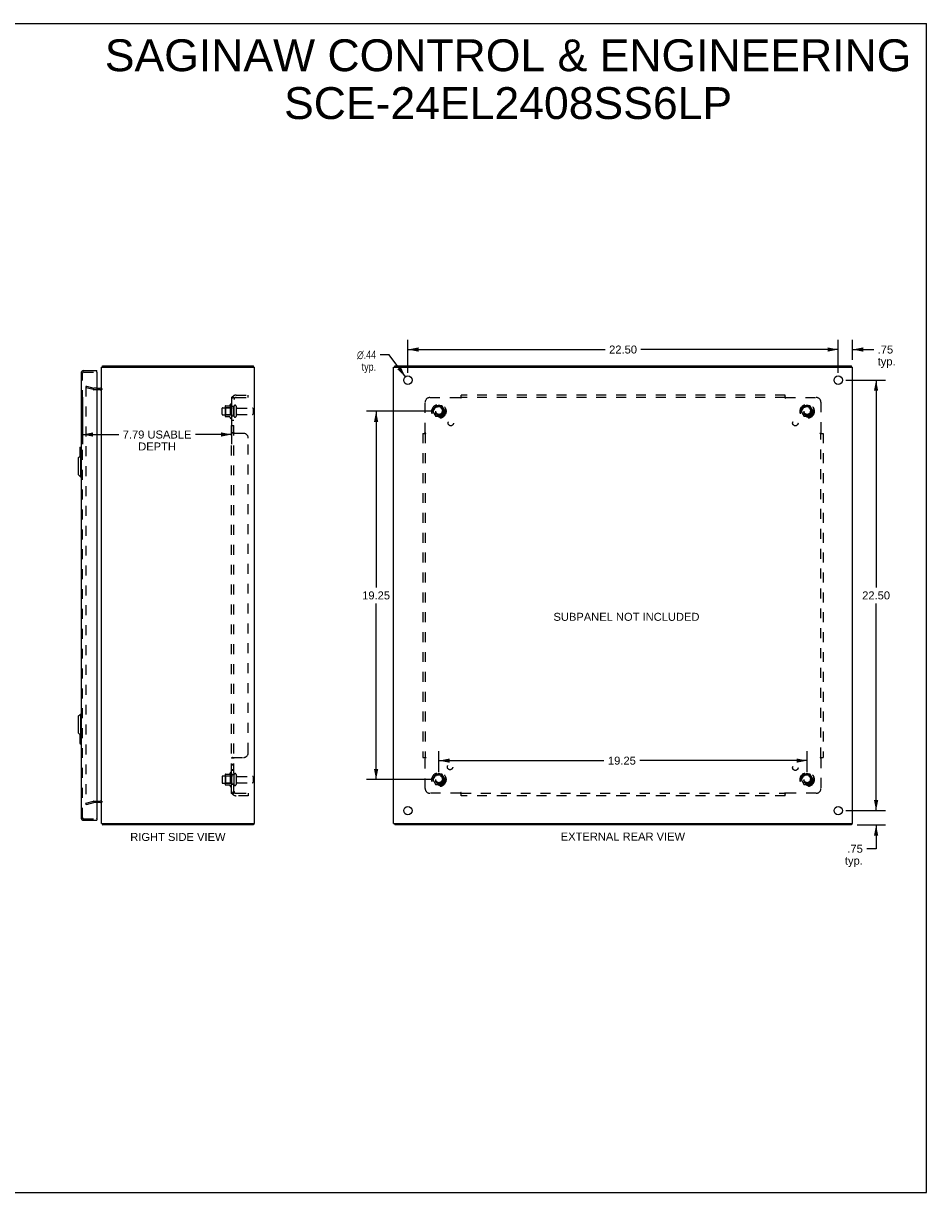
# Model space of a CAD drawing. Header units: inches. Extents: x 0 to 94.4, y 0 to 61.1.
# Tile 4 of 4: x 47.2 to 94.4, y 0 to 61.1. Entities that reach past the tile are written whole.
import ezdxf

# ---------------------------------------------------------------- set-up
doc = ezdxf.new("R2010")
doc.units = ezdxf.units.IN
doc.header["$LTSCALE"] = 5.194444
doc.header["$MEASUREMENT"] = 0
doc.linetypes.add('HIDDEN', pattern=[0.2, 0.1, -0.1])
doc.layers.get('0').update_dxf_attribs({"linetype": 'CONTINUOUS'})
for name, color, linetype in [('DEFAULT_2', 8, 'HIDDEN'), ('DIMENSIONS', 7, 'CONTINUOUS'), ('DOOR_ASSEMBLY', 7, 'CONTINUOUS'), ('SUBPANEL', 7, 'CONTINUOUS')]:
    doc.layers.add(name, color=color, linetype=linetype)
doc.styles.get("Standard").update_dxf_attribs({"font": 'arial.ttf'})
doc.styles.add('TEXTSTYLE_1', font='gdt', dxfattribs={"width": 0.8})
doc.dimstyles.new('DIMSTYLE_1', dxfattribs={"dimtxt": 0.416667, "dimasz": 0.555556, "dimexe": 0.09, "dimexo": 0.07, "dimgap": 0.0375, "dimtad": 0, "dimtih": 1, "dimtoh": 1, "dimzin": 4, "dimdsep": 46, "dimtxsty": 'Standard', "dimblk": '_FILLED', "dimblk1": '_FILLED', "dimblk2": '_FILLED', "dimcen": 0.09, "dimadec": 3, "dimazin": 1, "dimtfac": 1, "dimtdec": 3, "dimtofl": 0, "dimtmove": 0, "dimatfit": 3, "dimldrblk": '_FILLED', "dimfxl": 0, "dimtolj": 1, "dimtzin": 4, "dimarcsym": 0})
doc.dimstyles.new('DIMSTYLE_2', dxfattribs={"dimtxt": 0.416667, "dimasz": 0.555556, "dimexe": 0.09, "dimexo": 0.07, "dimgap": 0.09, "dimtad": 0, "dimtih": 1, "dimtoh": 1, "dimzin": 4, "dimdsep": 46, "dimtxsty": 'Standard', "dimblk": '_FILLED', "dimblk1": '_FILLED', "dimblk2": '_FILLED', "dimcen": 0.09, "dimadec": 3, "dimazin": 1, "dimtfac": 1, "dimtdec": 3, "dimtofl": 0, "dimtmove": 0, "dimatfit": 1, "dimldrblk": '_FILLED', "dimfxl": 0, "dimtolj": 1, "dimtzin": 4, "dimarcsym": 0})

# ---------------------------------------------------------------- blocks, each defined once
blk = doc.blocks.new('_FILLED')
at = {"color": 0, "linetype": 'ByBlock'}
blk.add_solid([(0, 0), (-1, 0.2), (-1, -0.2)], dxfattribs=at)
blk = doc.blocks.new('*D6')
at = {"layer": 'DIMENSIONS', "color": 2, "linetype": 'Continuous'}
for p, q in [((50.315, 41.575), (50.315, 39.123)), ((58.108, 41.575), (58.108, 39.123)), ((50.315, 39.623), (52.211, 39.623)), ((58.108, 39.623), (56.213, 39.623))]:
    blk.add_line(p, q, dxfattribs=at)
at = {"layer": 'DIMENSIONS', "color": 2, "linetype": 'Continuous', "xscale": 0.5555555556, "yscale": 0.5555555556, "zscale": 0.5555555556, "rotation": 180}
blk.add_blockref('_FILLED', (50.315, 39.623), dxfattribs=at)
at = {"layer": 'DIMENSIONS', "color": 2, "linetype": 'Continuous', "xscale": 0.5555555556, "yscale": 0.5555555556, "zscale": 0.5555555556}
blk.add_blockref('_FILLED', (58.108, 39.623), dxfattribs=at)
at = {"layer": 'DIMENSIONS', "color": 2, "linetype": 'Continuous', "insert": (54.212, 39.831), "char_height": 0.41667, "width": 3.58581, "attachment_point": 2, "line_spacing_factor": 0.9}
blk.add_mtext('7.79 USABLE\\PDEPTH', dxfattribs=at)
blk = doc.blocks.new('*D7')
at = {"layer": 'DIMENSIONS', "color": 2, "linetype": 'Continuous'}
for p, q in [((90.213, 42.464), (92.303, 42.464)), ((91.803, 42.464), (91.803, 31.63)), ((91.803, 19.964), (91.803, 30.797)), ((90.213, 19.964), (92.303, 19.964))]:
    blk.add_line(p, q, dxfattribs=at)
at = {"layer": 'DIMENSIONS', "color": 2, "linetype": 'Continuous', "xscale": 0.5555555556, "yscale": 0.5555555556, "zscale": 0.5555555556}
for p, rotation in [((91.803, 42.464), 90), ((91.803, 19.964), 270)]:
    blk.add_blockref('_FILLED', p, dxfattribs=dict(at, rotation=rotation))
at = {"layer": 'DIMENSIONS', "color": 2, "linetype": 'Continuous', "insert": (91.803, 31.422), "char_height": 0.4167, "width": 1.45601, "attachment_point": 2, "line_spacing_factor": 0.9}
blk.add_mtext('22.50', dxfattribs=at)
blk = doc.blocks.new('*D8')
at = {"layer": 'DIMENSIONS', "color": 2, "linetype": 'Continuous'}
for p, q in [((67.324, 42.853), (67.324, 44.564)), ((67.324, 44.064), (77.638, 44.064)), ((89.824, 44.064), (79.51, 44.064)), ((89.824, 42.853), (89.824, 44.564))]:
    blk.add_line(p, q, dxfattribs=at)
at = {"layer": 'DIMENSIONS', "color": 2, "linetype": 'Continuous', "xscale": 0.5555555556, "yscale": 0.5555555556, "zscale": 0.5555555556, "rotation": 180}
blk.add_blockref('_FILLED', (67.324, 44.064), dxfattribs=at)
at = {"layer": 'DIMENSIONS', "color": 2, "linetype": 'Continuous', "xscale": 0.5555555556, "yscale": 0.5555555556, "zscale": 0.5555555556}
blk.add_blockref('_FILLED', (89.824, 44.064), dxfattribs=at)
at = {"layer": 'DIMENSIONS', "color": 2, "linetype": 'Continuous', "insert": (78.574, 44.273), "char_height": 0.4167, "width": 1.45601, "attachment_point": 2, "line_spacing_factor": 0.9}
blk.add_mtext('22.50', dxfattribs=at)
blk = doc.blocks.new('*D9')
at = {"layer": 'DIMENSIONS', "color": 2, "linetype": 'Continuous'}
for p, q in [((66.354, 43.789), (65.868, 43.789)), ((67.195, 42.64), (66.354, 43.789))]:
    blk.add_line(p, q, dxfattribs=at)
at = {"layer": 'DIMENSIONS', "color": 2, "linetype": 'Continuous', "xscale": 0.5555555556, "yscale": 0.5555555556, "zscale": 0.5555555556, "rotation": 306.1925801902}
blk.add_blockref('_FILLED', (67.195, 42.64), dxfattribs=at)
at = {"layer": 'DIMENSIONS', "color": 2, "linetype": 'Continuous', "insert": (65.66, 43.997), "char_height": 0.41667, "width": 1.36411, "attachment_point": 3, "line_spacing_factor": 0.9, "style": 'TEXTSTYLE_1'}
blk.add_mtext('{\\fgdt;n}\\fArial;.44\\Ptyp.', dxfattribs=at)
blk = doc.blocks.new('*D10')
at = {"layer": 'DIMENSIONS', "color": 2, "linetype": 'Continuous'}
for p, q in [((91.803, 19.964), (91.803, 21.075)), ((90.213, 19.964), (92.303, 19.964)), ((90.82, 19.214), (92.303, 19.214)), ((91.803, 19.214), (91.803, 17.975)), ((91.803, 17.975), (91.317, 17.975))]:
    blk.add_line(p, q, dxfattribs=at)
at = {"layer": 'DIMENSIONS', "color": 2, "linetype": 'Continuous', "xscale": 0.5555555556, "yscale": 0.5555555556, "zscale": 0.5555555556}
for p, rotation in [((91.803, 19.964), 270), ((91.803, 19.214), 90)]:
    blk.add_blockref('_FILLED', p, dxfattribs=dict(at, rotation=rotation))
at = {"layer": 'DIMENSIONS', "color": 2, "linetype": 'Continuous', "insert": (91.109, 18.183), "char_height": 0.4167, "width": 0.93711, "attachment_point": 3, "line_spacing_factor": 0.9}
blk.add_mtext('.75\\Ptyp.', dxfattribs=at)
blk = doc.blocks.new('*D11')
at = {"layer": 'DIMENSIONS', "color": 2, "linetype": 'Continuous'}
for p, q in [((89.824, 44.064), (88.713, 44.064)), ((89.824, 42.853), (89.824, 44.564)), ((90.574, 43.528), (90.574, 44.564)), ((90.574, 44.064), (91.677, 44.064))]:
    blk.add_line(p, q, dxfattribs=at)
at = {"layer": 'DIMENSIONS', "color": 2, "linetype": 'Continuous', "xscale": 0.5555555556, "yscale": 0.5555555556, "zscale": 0.5555555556}
blk.add_blockref('_FILLED', (89.824, 44.064), dxfattribs=at)
at = {"layer": 'DIMENSIONS', "color": 2, "linetype": 'Continuous', "xscale": 0.5555555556, "yscale": 0.5555555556, "zscale": 0.5555555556, "rotation": 180}
blk.add_blockref('_FILLED', (90.574, 44.064), dxfattribs=at)
at = {"layer": 'DIMENSIONS', "color": 2, "linetype": 'Continuous', "insert": (91.886, 44.273), "char_height": 0.4167, "width": 0.93711, "attachment_point": 1, "line_spacing_factor": 0.9}
blk.add_mtext('.75\\Ptyp.', dxfattribs=at)
blk = doc.blocks.new('*D12')
at = {"layer": 'DIMENSIONS', "color": 2, "linetype": 'Continuous'}
for p, q in [((68.56, 40.839), (65.163, 40.839)), ((65.663, 40.839), (65.663, 31.63)), ((65.663, 21.589), (65.663, 30.797)), ((68.56, 21.589), (65.163, 21.589))]:
    blk.add_line(p, q, dxfattribs=at)
at = {"layer": 'DIMENSIONS', "color": 2, "linetype": 'Continuous', "xscale": 0.5555555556, "yscale": 0.5555555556, "zscale": 0.5555555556}
for p, rotation in [((65.663, 40.839), 90), ((65.663, 21.589), 270)]:
    blk.add_blockref('_FILLED', p, dxfattribs=dict(at, rotation=rotation))
at = {"layer": 'DIMENSIONS', "color": 2, "linetype": 'Continuous', "insert": (65.663, 31.422), "char_height": 0.4167, "width": 1.45601, "attachment_point": 2, "line_spacing_factor": 0.9}
blk.add_mtext('19.25', dxfattribs=at)
blk = doc.blocks.new('*D13')
at = {"layer": 'DIMENSIONS', "color": 2, "linetype": 'Continuous'}
for p, q in [((68.949, 21.978), (68.949, 23.079)), ((88.199, 21.978), (88.199, 23.079)), ((68.949, 22.579), (77.577, 22.579)), ((88.199, 22.579), (79.45, 22.579))]:
    blk.add_line(p, q, dxfattribs=at)
at = {"layer": 'DIMENSIONS', "color": 2, "linetype": 'Continuous', "xscale": 0.5555555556, "yscale": 0.5555555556, "zscale": 0.5555555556, "rotation": 180}
blk.add_blockref('_FILLED', (68.949, 22.579), dxfattribs=at)
at = {"layer": 'DIMENSIONS', "color": 2, "linetype": 'Continuous', "xscale": 0.5555555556, "yscale": 0.5555555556, "zscale": 0.5555555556}
blk.add_blockref('_FILLED', (88.199, 22.579), dxfattribs=at)
at = {"layer": 'DIMENSIONS', "color": 2, "linetype": 'Continuous', "insert": (78.514, 22.787), "char_height": 0.4167, "width": 1.45601, "attachment_point": 2, "line_spacing_factor": 0.9}
blk.add_mtext('19.25', dxfattribs=at)

msp = doc.modelspace()

# ---------------------------------------------------------------- linework, layer by layer
at = {"color": 7, "linetype": 'Continuous'}
for p, q in [((0, 61.111), (94.444, 61.111)), ((94.444, 0), (94.444, 61.111)), ((51.371, 43.139), (51.371, 43.214)), ((59.245, 43.139), (59.245, 43.214)), ((66.637, 43.139), (66.637, 43.214)), ((90.511, 43.139), (90.511, 43.214)), ((59.245, 19.289), (59.245, 19.214)), ((66.637, 19.289), (66.637, 19.214)), ((90.511, 19.289), (90.511, 19.214)), ((0, 0), (94.444, 0))]:
    msp.add_line(p, q, dxfattribs=at)
at = {"color": 3, "linetype": 'Continuous'}
for p, q in [((51.308, 19.289), (51.308, 43.139)), ((51.308, 43.139), (59.308, 43.139)), ((51.371, 43.214), (59.245, 43.214)), ((59.308, 19.289), (59.308, 43.139)), ((66.574, 19.289), (66.574, 43.139)), ((66.574, 43.139), (90.574, 43.139)), ((66.637, 43.214), (90.511, 43.214)), ((90.574, 19.289), (90.574, 43.139)), ((51.065, 42.039), (51.238, 42.039)), ((51.238, 20.389), (51.065, 20.389)), ((51.308, 19.289), (59.308, 19.289)), ((51.359, 19.237), (51.361, 19.23)), ((59.245, 19.214), (51.371, 19.214)), ((66.574, 19.289), (90.574, 19.289)), ((90.511, 19.214), (66.637, 19.214))]:
    msp.add_line(p, q, dxfattribs=at)
for points in [[(51.35, 43.171), (51.351, 43.172), (51.352, 43.173), (51.353, 43.175), (51.354, 43.177), (51.355, 43.179), (51.356, 43.181), (51.357, 43.183), (51.358, 43.186), (51.359, 43.188), (51.359, 43.19), (51.361, 43.197)], [(51.361, 43.197), (51.362, 43.199), (51.362, 43.201), (51.363, 43.203), (51.364, 43.205), (51.364, 43.207), (51.365, 43.208), (51.366, 43.209), (51.366, 43.21), (51.367, 43.211), (51.368, 43.212), (51.368, 43.213), (51.369, 43.213), (51.37, 43.213), (51.371, 43.214), (51.371, 43.214)], [(51.35, 19.257), (51.351, 19.256), (51.352, 19.254), (51.353, 19.253), (51.354, 19.251), (51.355, 19.249), (51.356, 19.247), (51.357, 19.244), (51.358, 19.242), (51.359, 19.239), (51.359, 19.237)], [(51.361, 19.23), (51.362, 19.228), (51.362, 19.226), (51.363, 19.224), (51.364, 19.222), (51.364, 19.221), (51.365, 19.219), (51.366, 19.218), (51.366, 19.217), (51.367, 19.216), (51.368, 19.215), (51.368, 19.215), (51.369, 19.214), (51.37, 19.214), (51.371, 19.214), (51.371, 19.214)]]:
    msp.add_lwpolyline(points, dxfattribs=at)
for centre in [(67.324, 42.464), (89.824, 42.464), (67.324, 19.964), (89.824, 19.964)]:
    msp.add_circle(centre, 0.219, dxfattribs=at)
for centre, radius, start, end in [((51.453, 43.069), 0.145, 135.39862, 151.12627), ((51.238, 42.109), 0.07, 270, 360), ((51.238, 20.319), 0.07, 0, 90), ((51.453, 19.359), 0.145, 208.87373, 224.60138)]:
    msp.add_arc(centre, radius, start, end, dxfattribs=at)
at = {"layer": 'DEFAULT_2', "color": 8, "linetype": 'HIDDEN'}
for p, q in [((50.515, 42.143), (50.496, 42.071)), ((50.496, 42.124), (50.496, 42.123)), ((50.496, 42.123), (50.496, 20.305)), ((50.88, 41.968), (50.496, 42.071)), ((50.51, 42.138), (50.51, 42.138)), ((50.515, 42.143), (50.9, 42.04)), ((51.065, 42.039), (50.91, 42.039)), ((51.238, 41.964), (50.91, 41.964)), ((57.608, 40.681), (57.608, 40.996)), ((57.638, 41.026), (58.233, 41.026)), ((57.772, 41.094), (57.772, 40.583)), ((57.792, 41.022), (57.772, 41.042)), ((57.783, 41.116), (58.011, 41.116)), ((57.792, 41.022), (57.792, 40.655)), ((58.088, 41.022), (57.792, 41.022)), ((58.038, 41.195), (58.038, 40.483)), ((58.088, 41.022), (58.108, 41.042)), ((58.088, 41.022), (58.088, 40.655)), ((58.108, 41.173), (58.108, 40.505)), ((58.233, 41.096), (58.233, 40.581)), ((58.343, 41.096), (58.343, 40.581)), ((58.406, 41.004), (59.203, 41.004)), ((59.233, 40.974), (59.233, 40.704)), ((68.786, 41.111), (68.631, 40.844)), ((69.103, 41.116), (68.794, 41.116)), ((69.266, 40.844), (69.112, 41.111)), ((88.036, 41.111), (87.881, 40.844)), ((88.353, 41.116), (88.044, 41.116)), ((88.516, 40.844), (88.362, 41.111)), ((57.638, 40.651), (58.233, 40.651)), ((57.792, 40.655), (57.772, 40.635)), ((57.783, 40.561), (58.011, 40.561)), ((58.088, 40.655), (57.792, 40.655)), ((58.088, 40.655), (58.108, 40.635)), ((58.406, 40.674), (59.203, 40.674)), ((68.631, 40.834), (68.786, 40.566)), ((69.103, 40.561), (68.794, 40.561)), ((69.112, 40.566), (69.266, 40.834)), ((87.881, 40.834), (88.036, 40.566)), ((88.353, 40.561), (88.044, 40.561)), ((88.362, 40.566), (88.516, 40.834)), ((57.608, 21.746), (57.608, 21.431)), ((57.638, 21.776), (58.233, 21.776)), ((57.638, 21.401), (58.233, 21.401)), ((57.772, 21.844), (57.772, 21.333)), ((57.792, 21.772), (57.772, 21.792)), ((57.792, 21.405), (57.772, 21.385)), ((57.783, 21.866), (58.011, 21.866)), ((58.088, 21.772), (57.792, 21.772)), ((57.792, 21.772), (57.792, 21.405)), ((58.088, 21.405), (57.792, 21.405)), ((58.038, 21.945), (58.038, 21.233)), ((58.088, 21.772), (58.108, 21.792)), ((58.088, 21.772), (58.088, 21.405)), ((58.088, 21.405), (58.108, 21.385)), ((58.108, 21.923), (58.108, 21.255)), ((58.233, 21.846), (58.233, 21.331)), ((58.343, 21.846), (58.343, 21.331)), ((58.406, 21.754), (59.203, 21.754)), ((58.406, 21.424), (59.203, 21.424)), ((59.233, 21.724), (59.233, 21.454)), ((68.786, 21.861), (68.631, 21.594)), ((68.631, 21.584), (68.786, 21.316)), ((69.103, 21.866), (68.794, 21.866)), ((69.266, 21.594), (69.112, 21.861)), ((69.112, 21.316), (69.266, 21.584)), ((88.036, 21.861), (87.881, 21.594)), ((87.881, 21.584), (88.036, 21.316)), ((88.353, 21.866), (88.044, 21.866)), ((88.516, 21.594), (88.362, 21.861)), ((88.362, 21.316), (88.516, 21.584)), ((57.783, 21.311), (58.011, 21.311)), ((69.103, 21.311), (68.794, 21.311)), ((88.353, 21.311), (88.044, 21.311)), ((50.496, 20.357), (50.88, 20.46)), ((50.515, 20.284), (50.496, 20.357)), ((50.515, 20.284), (50.9, 20.387)), ((50.91, 20.464), (51.238, 20.464)), ((51.065, 20.389), (50.91, 20.389))]:
    msp.add_line(p, q, dxfattribs=at)
for points in [[(50.51, 42.138), (50.508, 42.137), (50.507, 42.137), (50.505, 42.137), (50.504, 42.136), (50.503, 42.135), (50.502, 42.134), (50.5, 42.133), (50.499, 42.132), (50.499, 42.131), (50.498, 42.13), (50.497, 42.128), (50.497, 42.127), (50.496, 42.126), (50.496, 42.124)], [(50.514, 42.137), (50.513, 42.137), (50.511, 42.138), (50.51, 42.138)], [(50.496, 20.305), (50.496, 20.303), (50.496, 20.302), (50.497, 20.3), (50.497, 20.299), (50.498, 20.298)], [(50.51, 20.29), (50.51, 20.29), (50.508, 20.29), (50.507, 20.29), (50.505, 20.291), (50.504, 20.291), (50.503, 20.292), (50.502, 20.293), (50.5, 20.294), (50.499, 20.295), (50.499, 20.296), (50.498, 20.298)], [(50.514, 20.29), (50.513, 20.29), (50.511, 20.29), (50.51, 20.29)]]:
    msp.add_lwpolyline(points, dxfattribs=at)
for centre, radius in [((68.949, 40.839), 0.372), ((68.949, 40.839), 0.356), ((68.949, 40.839), 0.312), ((68.949, 40.839), 0.204), ((68.949, 40.839), 0.188), ((68.949, 40.839), 0.183), ((68.949, 40.839), 0.165), ((88.199, 40.839), 0.372), ((88.199, 40.839), 0.356), ((88.199, 40.839), 0.312), ((88.199, 40.839), 0.204), ((88.199, 40.839), 0.188), ((88.199, 40.839), 0.183), ((88.199, 40.839), 0.165), ((68.949, 21.589), 0.372), ((68.949, 21.589), 0.356), ((68.949, 21.589), 0.312), ((68.949, 21.589), 0.204), ((68.949, 21.589), 0.188), ((68.949, 21.589), 0.183), ((68.949, 21.589), 0.165), ((88.199, 21.589), 0.372), ((88.199, 21.589), 0.356), ((88.199, 21.589), 0.312), ((88.199, 21.589), 0.204), ((88.199, 21.589), 0.188), ((88.199, 21.589), 0.183), ((88.199, 21.589), 0.165)]:
    msp.add_circle(centre, radius, dxfattribs=at)
for centre, radius, start, end in [((50.91, 42.079), 0.115, 255, 270), ((50.91, 42.079), 0.04, 255, 270), ((51.238, 42.109), 0.145, 270, 321.24508), ((57.638, 40.996), 0.03, 90, 180), ((57.914, 41.094), 0.141, 174.79195, 180), ((57.783, 41.106), 0.01, 90, 174.80617), ((57.992, 41.126), 0.01, 270, 336.03207), ((58.639, 40.839), 0.698, 149.33687, 156.03207), ((58.07, 41.173), 0.0384, 0, 145.55034), ((58.288, 41.096), 0.055, 0, 180), ((58.406, 41.066), 0.0625, 180, 270), ((59.203, 40.974), 0.03, 0, 90), ((68.794, 41.106), 0.01, 90.01235, 149.98915), ((69.103, 41.106), 0.01, 30.01204, 89.98872), ((88.044, 41.106), 0.01, 90.01235, 149.98915), ((88.353, 41.106), 0.01, 30.01204, 89.98872), ((57.638, 40.681), 0.03, 180, 270), ((57.914, 40.583), 0.141, 180, 185.20805), ((57.783, 40.571), 0.01, 185.19383, 270), ((57.992, 40.551), 0.01, 23.96793, 90), ((58.639, 40.839), 0.698, 203.96793, 210.66313), ((58.07, 40.505), 0.0384, 214.44966, 360), ((58.288, 40.581), 0.055, 180, 360), ((58.406, 40.611), 0.0625, 90, 180), ((59.203, 40.704), 0.03, 270, 360), ((68.64, 40.839), 0.01, 150.01268, 209.98829), ((68.794, 40.571), 0.01, 210.01204, 269.98872), ((69.103, 40.571), 0.01, 270.01235, 329.98915), ((69.258, 40.839), 0.01, 330.01268, 29.98829), ((87.89, 40.839), 0.01, 150.01268, 209.98829), ((88.044, 40.571), 0.01, 210.01204, 269.98872), ((88.353, 40.571), 0.01, 270.01235, 329.98915), ((88.508, 40.839), 0.01, 330.01268, 29.98829), ((57.638, 21.746), 0.03, 90, 180), ((57.638, 21.431), 0.03, 180, 270), ((57.914, 21.844), 0.141, 174.79195, 180), ((57.783, 21.856), 0.01, 90, 174.80617), ((57.992, 21.876), 0.01, 270, 336.03207), ((58.639, 21.589), 0.698, 149.33687, 156.03207), ((58.07, 21.923), 0.0384, 0, 145.55034), ((58.288, 21.846), 0.055, 0, 180), ((58.406, 21.816), 0.0625, 180, 270), ((58.406, 21.361), 0.0625, 90, 180), ((59.203, 21.724), 0.03, 0, 90), ((59.203, 21.454), 0.03, 270, 360), ((68.64, 21.589), 0.01, 150.01268, 209.98829), ((68.794, 21.856), 0.01, 90.01235, 149.98915), ((69.103, 21.856), 0.01, 30.01204, 89.98872), ((69.258, 21.589), 0.01, 330.01268, 29.98829), ((87.89, 21.589), 0.01, 150.01268, 209.98829), ((88.044, 21.856), 0.01, 90.01235, 149.98915), ((88.353, 21.856), 0.01, 30.01204, 89.98872), ((88.508, 21.589), 0.01, 330.01268, 29.98829), ((57.914, 21.333), 0.141, 180, 185.20805), ((57.783, 21.321), 0.01, 185.19383, 270), ((57.992, 21.301), 0.01, 23.96793, 90), ((58.639, 21.589), 0.698, 203.96793, 210.66313), ((58.07, 21.255), 0.0384, 214.44966, 360), ((58.288, 21.331), 0.055, 180, 360), ((68.794, 21.321), 0.01, 210.01204, 269.98872), ((69.103, 21.321), 0.01, 270.01235, 329.98915), ((88.044, 21.321), 0.01, 210.01204, 269.98872), ((88.353, 21.321), 0.01, 270.01235, 329.98915), ((50.91, 20.349), 0.115, 90, 105), ((50.91, 20.349), 0.04, 90, 105), ((51.238, 20.319), 0.145, 38.75492, 90)]:
    msp.add_arc(centre, radius, start, end, dxfattribs=at)
at = {"layer": 'DOOR_ASSEMBLY', "color": 3, "linetype": 'Continuous'}
for p, q in [((50.24, 42.829), (50.24, 19.599)), ((50.375, 42.964), (51.065, 42.964)), ((51.065, 42.874), (51.065, 19.554)), ((50.375, 19.464), (51.065, 19.464))]:
    msp.add_line(p, q, dxfattribs=at)
at = {"layer": 'DOOR_ASSEMBLY', "color": 8, "linetype": 'HIDDEN'}
for p, q in [((50.315, 19.599), (50.315, 42.829)), ((50.375, 42.889), (51.05, 42.889)), ((50.375, 19.539), (51.05, 19.539))]:
    msp.add_line(p, q, dxfattribs=at)
at = {"layer": 'DOOR_ASSEMBLY', "color": 7, "linetype": 'Continuous'}
for p, q in [((51.065, 42.889), (51.05, 42.889)), ((51.065, 42.889), (51.065, 42.964)), ((50.083, 38.396), (50.201, 38.514)), ((50.18, 38.949), (50.18, 38.494)), ((50.195, 38.964), (50.24, 38.964)), ((50.201, 38.514), (50.201, 37.412)), ((50.201, 38.514), (50.24, 38.514)), ((50.227, 38.864), (50.227, 38.514)), ((50.083, 38.396), (50.083, 37.53)), ((50.083, 37.53), (50.201, 37.412)), ((50.201, 37.412), (50.24, 37.412)), ((50.083, 24.896), (50.201, 25.014)), ((50.083, 24.896), (50.083, 24.03)), ((50.201, 25.014), (50.24, 25.014)), ((50.201, 25.014), (50.201, 23.912)), ((50.083, 24.03), (50.201, 23.912)), ((50.18, 23.933), (50.18, 23.479)), ((50.201, 23.912), (50.24, 23.912)), ((50.227, 23.912), (50.227, 23.564)), ((50.195, 23.464), (50.24, 23.464)), ((51.05, 19.539), (51.065, 19.539)), ((51.065, 19.539), (51.065, 19.464))]:
    msp.add_line(p, q, dxfattribs=at)
for points in [[(50.225, 38.9), (50.226, 38.894), (50.226, 38.888), (50.227, 38.882), (50.227, 38.876), (50.227, 38.87), (50.227, 38.864)], [(50.227, 23.564), (50.227, 23.557), (50.227, 23.551), (50.227, 23.545), (50.226, 23.539), (50.226, 23.533), (50.225, 23.528)]]:
    msp.add_lwpolyline(points, dxfattribs=at)
at = {"layer": 'DOOR_ASSEMBLY', "color": 3, "linetype": 'Continuous'}
for centre, radius, start, end in [((50.375, 42.829), 0.135, 90, 180), ((51.05, 42.874), 0.015, 0, 90), ((50.375, 19.599), 0.135, 180, 270), ((51.05, 19.554), 0.015, 270, 360)]:
    msp.add_arc(centre, radius, start, end, dxfattribs=at)
at = {"layer": 'DOOR_ASSEMBLY', "color": 8, "linetype": 'HIDDEN'}
for centre, start, end in [((50.375, 42.829), 90, 180), ((50.375, 19.599), 180, 270)]:
    msp.add_arc(centre, 0.06, start, end, dxfattribs=at)
at = {"layer": 'DOOR_ASSEMBLY', "color": 7, "linetype": 'Continuous'}
for centre, start, end in [((50.195, 38.949), 90, 180), ((50.225, 38.949), 0, 90), ((50.195, 23.479), 180, 270), ((50.225, 23.479), 270, 360)]:
    msp.add_arc(centre, 0.015, start, end, dxfattribs=at)
at = {"layer": 'SUBPANEL', "color": 8, "linetype": 'HIDDEN'}
for p, q in [((58.108, 20.87), (58.108, 41.557)), ((58.233, 41.557), (58.108, 41.557)), ((58.162, 41.596), (58.259, 41.517)), ((58.233, 20.87), (58.233, 41.557)), ((58.345, 41.682), (58.983, 41.682)), ((58.345, 41.557), (58.983, 41.557)), ((58.983, 41.557), (58.983, 41.682)), ((68.48, 41.557), (70.07, 41.557)), ((70.105, 41.517), (70.105, 41.682)), ((87.043, 41.682), (70.105, 41.682)), ((87.043, 41.557), (70.105, 41.557)), ((87.043, 41.517), (87.043, 41.682)), ((87.076, 41.56), (87.078, 41.557)), ((87.078, 41.557), (88.668, 41.557)), ((58.233, 41.089), (58.108, 41.089)), ((58.186, 41.555), (58.187, 41.555)), ((58.187, 41.555), (58.189, 41.555)), ((58.189, 41.555), (58.19, 41.554)), ((58.19, 41.554), (58.191, 41.554)), ((58.191, 41.554), (58.193, 41.554)), ((58.193, 41.554), (58.194, 41.553)), ((58.194, 41.553), (58.196, 41.553)), ((58.196, 41.553), (58.197, 41.552)), ((58.197, 41.552), (58.199, 41.552)), ((58.199, 41.552), (58.2, 41.551)), ((58.2, 41.551), (58.202, 41.551)), ((58.202, 41.551), (58.204, 41.55)), ((58.204, 41.55), (58.205, 41.55)), ((58.221, 41.543), (58.222, 41.543)), ((58.234, 41.537), (58.233, 41.538)), ((58.237, 41.535), (58.238, 41.534)), ((68.23, 39.718), (68.23, 41.307)), ((70.082, 41.539), (70.079, 41.544)), ((88.918, 41.307), (88.918, 39.718)), ((58.233, 40.589), (58.108, 40.589)), ((58.233, 40.361), (58.108, 40.361)), ((58.233, 40.08), (58.108, 40.08)), ((58.109, 39.717), (58.108, 39.718)), ((58.233, 39.718), (58.108, 39.718)), ((58.733, 39.682), (58.162, 39.682)), ((58.235, 39.713), (58.234, 39.715)), ((58.238, 39.71), (58.236, 39.711)), ((58.983, 22.995), (58.983, 39.432)), ((68.105, 39.682), (68.105, 22.745)), ((68.105, 39.682), (68.271, 39.682)), ((68.228, 39.716), (68.23, 39.718)), ((68.23, 39.682), (68.23, 22.745)), ((88.877, 39.682), (89.043, 39.682)), ((88.899, 39.705), (88.905, 39.709)), ((88.918, 22.745), (88.918, 39.682)), ((89.043, 39.682), (89.043, 22.745)), ((58.233, 22.71), (58.108, 22.71)), ((58.143, 22.735), (58.137, 22.732)), ((58.162, 22.745), (58.733, 22.745)), ((58.234, 22.711), (58.233, 22.71)), ((58.236, 22.716), (58.235, 22.715)), ((58.239, 22.719), (58.238, 22.718)), ((58.242, 22.721), (58.24, 22.72)), ((58.259, 22.74), (58.259, 22.738)), ((68.105, 22.745), (68.271, 22.745)), ((68.23, 21.12), (68.23, 22.71)), ((68.249, 22.722), (68.243, 22.719)), ((88.877, 22.745), (89.043, 22.745)), ((88.92, 22.712), (88.918, 22.71)), ((88.918, 22.71), (88.918, 21.12)), ((58.233, 22.384), (58.108, 22.384)), ((58.233, 22.348), (58.108, 22.348)), ((58.233, 22.103), (58.108, 22.103)), ((58.233, 22.067), (58.108, 22.067)), ((58.233, 21.839), (58.108, 21.839)), ((58.233, 21.339), (58.108, 21.339)), ((58.233, 20.87), (58.108, 20.87)), ((58.162, 20.831), (58.259, 20.911)), ((58.177, 20.87), (58.177, 20.87)), ((58.251, 20.897), (58.247, 20.892)), ((58.345, 20.87), (58.983, 20.87)), ((58.983, 20.87), (58.983, 20.745)), ((70.07, 20.87), (68.48, 20.87)), ((70.072, 20.868), (70.07, 20.87)), ((70.105, 20.745), (70.105, 20.911)), ((70.105, 20.87), (87.043, 20.87)), ((87.043, 20.745), (87.043, 20.911)), ((87.065, 20.889), (87.069, 20.883)), ((88.668, 20.87), (87.078, 20.87)), ((58.983, 20.745), (58.345, 20.745)), ((87.043, 20.745), (70.105, 20.745))]:
    msp.add_line(p, q, dxfattribs=at)
for points in [[(58.162, 41.596), (58.161, 41.594), (58.159, 41.593), (58.157, 41.591), (58.155, 41.589), (58.152, 41.588), (58.149, 41.586), (58.146, 41.584), (58.143, 41.583), (58.14, 41.582), (58.137, 41.58), (58.134, 41.579), (58.131, 41.578), (58.128, 41.576), (58.125, 41.575), (58.122, 41.574), (58.12, 41.572), (58.117, 41.571), (58.115, 41.569), (58.113, 41.567), (58.112, 41.566), (58.11, 41.564), (58.11, 41.563), (58.109, 41.561), (58.109, 41.56), (58.109, 41.559), (58.108, 41.557)], [(58.177, 41.557), (58.176, 41.557), (58.176, 41.557), (58.175, 41.557), (58.175, 41.557), (58.175, 41.558), (58.174, 41.558), (58.174, 41.558), (58.174, 41.558), (58.174, 41.558)], [(58.174, 41.558), (58.174, 41.558), (58.174, 41.558), (58.174, 41.558), (58.174, 41.558), (58.174, 41.558), (58.174, 41.557), (58.175, 41.557), (58.175, 41.557), (58.175, 41.557), (58.176, 41.557), (58.176, 41.557), (58.177, 41.557), (58.177, 41.557), (58.178, 41.557), (58.178, 41.557), (58.179, 41.557), (58.18, 41.557), (58.18, 41.557), (58.181, 41.556), (58.181, 41.556), (58.182, 41.556), (58.183, 41.556), (58.183, 41.556), (58.184, 41.556), (58.185, 41.556), (58.185, 41.555), (58.186, 41.555)], [(58.248, 41.533), (58.247, 41.535), (58.245, 41.537), (58.244, 41.539), (58.242, 41.541), (58.24, 41.542), (58.239, 41.544), (58.238, 41.546), (58.236, 41.548), (58.235, 41.55), (58.235, 41.552), (58.234, 41.553), (58.234, 41.555), (58.234, 41.556), (58.233, 41.557)], [(70.081, 41.569), (70.079, 41.567), (70.078, 41.566), (70.076, 41.564), (70.075, 41.563), (70.073, 41.561), (70.072, 41.56), (70.07, 41.557)], [(70.079, 41.544), (70.078, 41.546), (70.077, 41.548), (70.075, 41.55), (70.074, 41.552), (70.073, 41.553), (70.072, 41.555), (70.071, 41.556), (70.07, 41.557)], [(70.088, 41.576), (70.084, 41.572), (70.081, 41.569)], [(70.105, 41.596), (70.104, 41.594), (70.103, 41.593), (70.101, 41.591), (70.1, 41.589), (70.099, 41.588), (70.097, 41.586), (70.096, 41.584), (70.095, 41.583), (70.093, 41.582), (70.092, 41.58), (70.091, 41.579), (70.089, 41.578), (70.088, 41.576)], [(87.043, 41.596), (87.044, 41.594), (87.045, 41.593), (87.046, 41.591), (87.048, 41.589), (87.049, 41.588), (87.05, 41.586), (87.052, 41.584), (87.053, 41.583), (87.054, 41.582), (87.056, 41.58), (87.057, 41.579), (87.058, 41.578), (87.06, 41.576), (87.065, 41.571)], [(87.065, 41.571), (87.067, 41.569), (87.068, 41.567), (87.07, 41.566), (87.072, 41.564), (87.073, 41.563), (87.075, 41.561), (87.076, 41.56)], [(87.068, 41.542), (87.069, 41.544), (87.07, 41.546), (87.071, 41.548), (87.072, 41.55), (87.074, 41.552), (87.075, 41.553), (87.076, 41.555), (87.077, 41.556), (87.078, 41.557)], [(58.205, 41.55), (58.207, 41.549), (58.208, 41.549), (58.209, 41.548), (58.21, 41.548), (58.211, 41.548), (58.211, 41.547), (58.212, 41.547), (58.213, 41.547), (58.214, 41.546), (58.215, 41.546), (58.216, 41.546), (58.217, 41.545), (58.217, 41.545), (58.218, 41.544), (58.219, 41.544), (58.22, 41.544), (58.221, 41.543)], [(58.222, 41.543), (58.223, 41.542), (58.224, 41.542), (58.225, 41.541), (58.226, 41.541), (58.226, 41.541), (58.227, 41.54), (58.227, 41.54), (58.228, 41.54), (58.229, 41.539), (58.229, 41.539), (58.23, 41.539), (58.231, 41.539), (58.231, 41.538), (58.232, 41.538), (58.232, 41.538), (58.233, 41.537), (58.233, 41.537), (58.234, 41.537), (58.234, 41.536), (58.235, 41.536), (58.235, 41.536), (58.236, 41.536), (58.236, 41.535), (58.236, 41.535), (58.237, 41.535), (58.237, 41.535), (58.237, 41.535), (58.237, 41.535), (58.237, 41.535)], [(58.238, 41.534), (58.237, 41.535), (58.237, 41.535), (58.237, 41.535), (58.237, 41.535), (58.237, 41.535), (58.236, 41.535), (58.236, 41.535), (58.236, 41.536), (58.235, 41.536), (58.235, 41.536), (58.235, 41.537), (58.234, 41.537), (58.234, 41.537)], [(58.259, 41.517), (58.259, 41.517), (58.259, 41.518), (58.26, 41.518), (58.259, 41.519), (58.259, 41.52), (58.259, 41.521), (58.258, 41.521), (58.258, 41.522), (58.257, 41.523), (58.256, 41.525), (58.255, 41.526), (58.254, 41.527), (58.253, 41.529), (58.251, 41.53), (58.248, 41.533)], [(70.105, 41.517), (70.104, 41.517), (70.102, 41.518), (70.101, 41.518), (70.1, 41.519), (70.099, 41.52), (70.097, 41.521), (70.096, 41.521), (70.095, 41.522), (70.094, 41.523), (70.092, 41.525), (70.091, 41.526), (70.09, 41.527), (70.089, 41.529), (70.088, 41.53), (70.087, 41.532), (70.086, 41.533), (70.085, 41.535), (70.083, 41.537), (70.082, 41.539)], [(87.043, 41.517), (87.044, 41.517), (87.045, 41.518), (87.047, 41.518), (87.048, 41.519), (87.049, 41.52), (87.05, 41.521), (87.052, 41.521), (87.053, 41.522), (87.054, 41.523), (87.055, 41.525), (87.056, 41.526), (87.058, 41.527), (87.059, 41.529), (87.06, 41.53), (87.061, 41.532), (87.062, 41.533), (87.063, 41.535), (87.064, 41.537), (87.065, 41.539), (87.068, 41.542)], [(58.122, 39.702), (58.12, 39.704), (58.117, 39.705), (58.115, 39.707), (58.113, 39.708), (58.112, 39.71), (58.11, 39.712), (58.11, 39.713), (58.109, 39.714), (58.109, 39.716), (58.109, 39.717), (58.108, 39.718)], [(58.128, 39.7), (58.125, 39.701), (58.122, 39.702), (58.12, 39.704)], [(58.137, 39.696), (58.134, 39.697), (58.131, 39.698), (58.128, 39.7)], [(58.162, 39.682), (58.161, 39.684), (58.159, 39.685), (58.157, 39.686), (58.155, 39.688), (58.152, 39.689), (58.149, 39.69), (58.146, 39.692), (58.143, 39.693), (58.137, 39.696)], [(58.162, 39.682), (58.161, 39.684), (58.159, 39.685), (58.157, 39.686), (58.155, 39.688), (58.152, 39.689)], [(58.234, 39.716), (58.234, 39.717), (58.233, 39.718)], [(58.242, 39.706), (58.24, 39.707), (58.239, 39.709), (58.238, 39.71), (58.236, 39.711), (58.235, 39.712), (58.235, 39.713), (58.234, 39.715), (58.234, 39.716), (58.234, 39.717), (58.233, 39.718)], [(58.247, 39.703), (58.244, 39.705), (58.242, 39.706), (58.24, 39.707), (58.239, 39.709)], [(58.255, 39.696), (58.254, 39.697), (58.253, 39.699), (58.251, 39.7), (58.25, 39.701), (58.248, 39.702), (58.247, 39.703)], [(58.259, 39.682), (58.259, 39.684), (58.259, 39.685), (58.26, 39.687), (58.259, 39.688), (58.259, 39.689), (58.259, 39.69), (58.258, 39.691), (58.258, 39.693), (58.257, 39.694), (58.256, 39.695), (58.255, 39.696), (58.254, 39.697), (58.253, 39.699), (58.251, 39.7), (58.25, 39.701)], [(58.258, 39.693), (58.257, 39.694), (58.256, 39.695)], [(58.259, 39.682), (58.259, 39.684), (58.259, 39.685), (58.26, 39.687), (58.259, 39.688)], [(68.192, 39.682), (68.193, 39.684), (68.195, 39.685), (68.197, 39.686), (68.198, 39.688), (68.2, 39.689), (68.202, 39.69), (68.203, 39.692), (68.205, 39.693), (68.206, 39.694), (68.207, 39.696), (68.209, 39.697), (68.21, 39.698), (68.211, 39.7), (68.217, 39.705)], [(68.217, 39.705), (68.219, 39.707), (68.22, 39.708), (68.222, 39.71), (68.223, 39.712), (68.225, 39.713), (68.226, 39.714), (68.228, 39.716)], [(68.245, 39.707), (68.243, 39.709), (68.241, 39.71), (68.239, 39.711), (68.237, 39.712), (68.236, 39.713), (68.234, 39.715), (68.233, 39.716), (68.231, 39.717), (68.23, 39.718)], [(68.271, 39.682), (68.27, 39.684), (68.27, 39.685), (68.269, 39.687), (68.269, 39.688), (68.268, 39.689), (68.267, 39.69), (68.266, 39.691), (68.265, 39.693), (68.264, 39.694), (68.263, 39.695), (68.262, 39.696), (68.26, 39.697), (68.259, 39.699), (68.257, 39.7), (68.256, 39.701), (68.254, 39.702), (68.252, 39.703), (68.251, 39.704), (68.249, 39.705), (68.245, 39.707)], [(88.877, 39.682), (88.877, 39.684), (88.878, 39.685), (88.878, 39.687), (88.879, 39.688), (88.88, 39.689), (88.881, 39.69), (88.881, 39.691), (88.882, 39.693), (88.884, 39.694), (88.885, 39.695), (88.886, 39.696), (88.887, 39.697), (88.889, 39.699), (88.89, 39.7), (88.892, 39.701), (88.893, 39.702), (88.895, 39.703), (88.897, 39.704), (88.899, 39.705)], [(88.905, 39.709), (88.906, 39.71), (88.908, 39.711), (88.91, 39.712), (88.912, 39.713), (88.914, 39.715), (88.915, 39.716), (88.916, 39.717), (88.918, 39.718)], [(88.929, 39.707), (88.928, 39.708), (88.926, 39.71), (88.924, 39.712), (88.923, 39.713), (88.921, 39.714), (88.92, 39.716), (88.918, 39.718)], [(88.936, 39.7), (88.932, 39.704), (88.929, 39.707)], [(88.956, 39.682), (88.954, 39.684), (88.953, 39.685), (88.951, 39.686), (88.949, 39.688), (88.948, 39.689), (88.946, 39.69), (88.945, 39.692), (88.943, 39.693), (88.942, 39.694), (88.94, 39.696), (88.939, 39.697), (88.938, 39.698), (88.936, 39.7)], [(58.128, 22.728), (58.125, 22.727), (58.122, 22.725), (58.12, 22.724), (58.117, 22.722), (58.115, 22.721), (58.113, 22.719), (58.112, 22.718), (58.11, 22.716), (58.11, 22.714), (58.109, 22.713), (58.109, 22.712), (58.109, 22.711), (58.108, 22.71)], [(58.109, 22.712), (58.109, 22.711), (58.108, 22.71)], [(58.122, 22.725), (58.12, 22.724), (58.117, 22.722), (58.115, 22.721), (58.113, 22.719)], [(58.137, 22.732), (58.134, 22.731), (58.131, 22.729), (58.128, 22.728)], [(58.162, 22.745), (58.161, 22.744), (58.159, 22.742), (58.157, 22.741), (58.155, 22.74), (58.152, 22.739), (58.149, 22.737), (58.146, 22.736), (58.143, 22.735)], [(58.162, 22.745), (58.161, 22.744), (58.159, 22.742), (58.157, 22.741), (58.155, 22.74), (58.152, 22.739)], [(58.244, 22.722), (58.242, 22.721), (58.24, 22.72), (58.239, 22.719), (58.238, 22.718), (58.236, 22.716), (58.235, 22.715), (58.235, 22.714), (58.234, 22.713), (58.234, 22.712), (58.234, 22.711), (58.233, 22.71)], [(58.259, 22.745), (58.259, 22.744), (58.259, 22.742), (58.26, 22.741), (58.259, 22.74), (58.259, 22.738), (58.259, 22.737), (58.258, 22.736), (58.258, 22.735), (58.257, 22.734), (58.256, 22.732), (58.255, 22.731), (58.254, 22.73), (58.253, 22.729), (58.251, 22.728), (58.25, 22.727), (58.248, 22.726), (58.247, 22.724), (58.244, 22.722)], [(58.254, 22.73), (58.253, 22.729), (58.251, 22.728), (58.25, 22.727)], [(58.259, 22.745), (58.259, 22.744), (58.259, 22.742)], [(68.192, 22.745), (68.193, 22.744), (68.195, 22.742), (68.197, 22.741), (68.198, 22.74), (68.2, 22.739), (68.202, 22.737), (68.203, 22.736), (68.205, 22.735), (68.206, 22.733), (68.207, 22.732), (68.209, 22.731), (68.21, 22.729), (68.211, 22.728)], [(68.211, 22.728), (68.215, 22.724), (68.219, 22.721)], [(68.219, 22.721), (68.22, 22.719), (68.222, 22.718), (68.223, 22.716), (68.225, 22.714), (68.226, 22.713), (68.228, 22.712), (68.23, 22.71)], [(68.243, 22.719), (68.241, 22.718), (68.239, 22.716), (68.237, 22.715), (68.236, 22.714), (68.234, 22.713), (68.233, 22.712), (68.231, 22.711), (68.23, 22.71)], [(68.271, 22.745), (68.27, 22.744), (68.27, 22.742), (68.269, 22.741), (68.269, 22.74), (68.268, 22.738), (68.267, 22.737), (68.266, 22.736), (68.265, 22.735), (68.264, 22.734), (68.263, 22.732), (68.262, 22.731), (68.26, 22.73), (68.259, 22.729), (68.257, 22.728), (68.256, 22.727), (68.254, 22.726), (68.252, 22.724), (68.251, 22.723), (68.249, 22.722)], [(88.877, 22.745), (88.877, 22.744), (88.878, 22.742), (88.878, 22.741), (88.879, 22.74), (88.88, 22.738), (88.881, 22.737), (88.881, 22.736), (88.882, 22.735), (88.884, 22.734), (88.885, 22.732), (88.886, 22.731), (88.887, 22.73), (88.889, 22.729), (88.89, 22.728), (88.892, 22.727), (88.893, 22.726), (88.895, 22.724), (88.897, 22.723), (88.899, 22.722), (88.903, 22.72)], [(88.903, 22.72), (88.905, 22.719), (88.906, 22.718), (88.908, 22.716), (88.91, 22.715), (88.912, 22.714), (88.914, 22.713), (88.915, 22.712), (88.916, 22.711), (88.918, 22.71)], [(88.931, 22.722), (88.929, 22.721), (88.928, 22.719), (88.926, 22.718), (88.924, 22.716), (88.923, 22.714), (88.921, 22.713), (88.92, 22.712)], [(88.956, 22.745), (88.954, 22.744), (88.953, 22.742), (88.951, 22.741), (88.949, 22.74), (88.948, 22.739), (88.946, 22.737), (88.945, 22.736), (88.943, 22.735), (88.942, 22.733), (88.94, 22.732), (88.939, 22.731), (88.938, 22.729), (88.936, 22.728), (88.931, 22.722)], [(58.162, 20.831), (58.161, 20.833), (58.159, 20.835), (58.157, 20.837), (58.155, 20.838), (58.152, 20.84), (58.149, 20.841), (58.146, 20.843), (58.143, 20.844), (58.14, 20.846), (58.137, 20.847), (58.134, 20.849), (58.131, 20.85), (58.128, 20.851), (58.125, 20.853), (58.122, 20.854), (58.12, 20.855), (58.117, 20.857), (58.115, 20.858), (58.113, 20.86), (58.112, 20.862), (58.11, 20.863), (58.11, 20.865), (58.109, 20.866), (58.109, 20.868), (58.109, 20.869), (58.108, 20.87)], [(58.237, 20.893), (58.237, 20.893), (58.238, 20.893), (58.237, 20.893), (58.237, 20.893), (58.237, 20.893), (58.237, 20.893), (58.237, 20.892), (58.236, 20.892), (58.236, 20.892), (58.235, 20.892), (58.235, 20.891), (58.234, 20.891), (58.234, 20.891), (58.233, 20.89), (58.233, 20.89), (58.232, 20.89), (58.232, 20.89), (58.231, 20.889), (58.23, 20.889), (58.23, 20.889), (58.229, 20.888), (58.228, 20.888), (58.228, 20.887), (58.227, 20.887), (58.226, 20.887), (58.226, 20.886), (58.225, 20.886), (58.224, 20.886), (58.223, 20.885), (58.222, 20.885), (58.222, 20.885), (58.221, 20.884), (58.22, 20.884), (58.219, 20.883), (58.218, 20.883), (58.217, 20.883), (58.217, 20.882), (58.216, 20.882), (58.215, 20.882), (58.214, 20.881), (58.213, 20.881), (58.212, 20.88), (58.211, 20.88), (58.21, 20.88), (58.209, 20.879), (58.208, 20.879), (58.207, 20.879), (58.206, 20.878), (58.205, 20.878), (58.204, 20.877), (58.203, 20.877), (58.202, 20.877), (58.201, 20.876), (58.2, 20.876), (58.199, 20.876), (58.198, 20.875), (58.197, 20.875), (58.196, 20.875), (58.195, 20.875), (58.194, 20.874), (58.193, 20.874), (58.192, 20.874), (58.191, 20.873), (58.19, 20.873), (58.189, 20.873), (58.188, 20.873), (58.187, 20.872), (58.186, 20.872), (58.185, 20.872), (58.185, 20.872), (58.184, 20.872), (58.183, 20.871), (58.182, 20.871), (58.181, 20.871), (58.18, 20.871), (58.179, 20.871), (58.179, 20.871), (58.178, 20.87), (58.177, 20.87), (58.176, 20.87), (58.176, 20.87), (58.175, 20.87), (58.175, 20.87), (58.174, 20.87), (58.174, 20.87), (58.174, 20.87), (58.174, 20.87)], [(58.174, 20.87), (58.174, 20.87), (58.174, 20.87), (58.174, 20.87), (58.174, 20.87), (58.174, 20.87), (58.174, 20.87), (58.175, 20.87), (58.175, 20.87), (58.175, 20.87), (58.176, 20.87), (58.176, 20.87), (58.177, 20.87)], [(58.247, 20.892), (58.245, 20.891), (58.244, 20.889), (58.242, 20.887), (58.24, 20.885), (58.239, 20.883), (58.238, 20.881), (58.236, 20.879), (58.235, 20.877), (58.235, 20.876), (58.234, 20.874), (58.234, 20.873), (58.234, 20.871), (58.233, 20.87)], [(58.234, 20.89), (58.234, 20.89), (58.234, 20.891), (58.235, 20.891), (58.235, 20.891), (58.236, 20.892), (58.236, 20.892), (58.236, 20.892), (58.236, 20.892), (58.237, 20.892), (58.237, 20.893), (58.237, 20.893), (58.237, 20.893)], [(58.259, 20.911), (58.259, 20.91), (58.259, 20.91), (58.26, 20.909), (58.259, 20.909), (58.259, 20.908), (58.259, 20.907), (58.258, 20.906), (58.258, 20.905), (58.257, 20.904), (58.256, 20.903), (58.255, 20.902), (58.254, 20.9), (58.253, 20.899), (58.251, 20.897)], [(70.08, 20.885), (70.079, 20.883), (70.078, 20.881), (70.077, 20.879), (70.075, 20.877), (70.074, 20.876), (70.073, 20.874), (70.072, 20.873), (70.071, 20.871), (70.07, 20.87)], [(70.082, 20.857), (70.081, 20.858), (70.079, 20.86), (70.078, 20.862), (70.076, 20.863), (70.075, 20.865), (70.073, 20.866), (70.072, 20.868)], [(70.105, 20.911), (70.104, 20.91), (70.102, 20.91), (70.101, 20.909), (70.1, 20.909), (70.099, 20.908), (70.097, 20.907), (70.096, 20.906), (70.095, 20.905), (70.094, 20.904), (70.092, 20.903), (70.091, 20.902), (70.09, 20.9), (70.089, 20.899), (70.088, 20.897), (70.087, 20.896), (70.086, 20.894), (70.085, 20.892), (70.083, 20.891), (70.082, 20.889), (70.08, 20.885)], [(70.105, 20.831), (70.104, 20.833), (70.103, 20.835), (70.101, 20.837), (70.1, 20.838), (70.099, 20.84), (70.097, 20.841), (70.096, 20.843), (70.095, 20.844), (70.093, 20.846), (70.092, 20.847), (70.091, 20.849), (70.089, 20.85), (70.088, 20.851), (70.082, 20.857)], [(87.043, 20.911), (87.044, 20.91), (87.045, 20.91), (87.047, 20.909), (87.048, 20.909), (87.049, 20.908), (87.05, 20.907), (87.052, 20.906), (87.053, 20.905), (87.054, 20.904), (87.055, 20.903), (87.056, 20.902), (87.058, 20.9), (87.059, 20.899), (87.06, 20.897), (87.061, 20.896), (87.062, 20.894), (87.063, 20.892), (87.064, 20.891), (87.065, 20.889)], [(87.043, 20.831), (87.044, 20.833), (87.045, 20.835), (87.046, 20.837), (87.048, 20.838), (87.049, 20.84), (87.05, 20.841), (87.052, 20.843), (87.053, 20.844), (87.054, 20.846), (87.056, 20.847), (87.057, 20.849), (87.058, 20.85), (87.06, 20.851)], [(87.06, 20.851), (87.064, 20.855), (87.067, 20.858)], [(87.067, 20.858), (87.068, 20.86), (87.07, 20.862), (87.072, 20.863), (87.073, 20.865), (87.075, 20.866), (87.076, 20.868), (87.078, 20.87)], [(87.069, 20.883), (87.07, 20.881), (87.071, 20.879), (87.072, 20.877), (87.074, 20.876), (87.075, 20.874), (87.076, 20.873), (87.077, 20.871), (87.078, 20.87)]]:
    msp.add_lwpolyline(points, dxfattribs=at)
for centre, radius in [((68.949, 40.839), 0.25), ((88.199, 40.839), 0.25), ((69.568, 40.22), 0.141), ((87.58, 40.22), 0.141), ((69.529, 22.244), 0.141), ((87.58, 22.207), 0.141), ((68.949, 21.589), 0.25), ((88.199, 21.589), 0.25)]:
    msp.add_circle(centre, radius, dxfattribs=at)
for centre, radius, start, end in [((58.345, 41.445), 0.237, 90, 180), ((58.345, 41.445), 0.112, 90, 180), ((68.48, 41.307), 0.25, 90, 180), ((88.668, 41.307), 0.25, 0, 90), ((58.733, 39.432), 0.25, 0, 90), ((58.733, 22.995), 0.25, 270, 360), ((58.345, 20.982), 0.237, 180, 270), ((58.345, 20.982), 0.112, 180, 270), ((68.48, 21.12), 0.25, 180, 270), ((88.668, 21.12), 0.25, 270, 360)]:
    msp.add_arc(centre, radius, start, end, dxfattribs=at)

# ---------------------------------------------------------------- texts
at = {"layer": 'DIMENSIONS', "color": 2, "linetype": 'Continuous', "attachment_point": 2, "line_spacing_factor": 0.9}
for s, insert, char_height, width in [('SAGINAW CONTROL & ENGINEERING\\PSCE-24EL2408SS6LP', (72.564, 60.278), 1.66667, 42.09418), ('SUBPANEL NOT INCLUDED', (78.752, 30.303), 0.41667, 7.61927), ('RIGHT SIDE VIEW', (55.299, 18.798), 0.41667, 4.96902), ('EXTERNAL REAR VIEW', (78.566, 18.82), 0.41667, 6.48699)]:
    msp.add_mtext(s, dxfattribs=dict(at, insert=insert, char_height=char_height, width=width))

# ---------------------------------------------------------------- dimensions: what is measured, and where the dimension line sits
at = {"layer": 'DIMENSIONS', "color": 2, "linetype": 'Continuous'}
for base, p1, p2, picture, middle in [((89.824, 44.064), (67.324, 42.783), (89.824, 42.783), '*D8', (78.568, 44.062)), ((88.199, 22.579), (68.949, 21.908), (88.199, 21.908), '*D13', (78.533, 22.576))]:
    dim = msp.add_linear_dim(base=base, p1=p1, p2=p2, dimstyle='DIMSTYLE_1', dxfattribs=at)
    dim.commit()
    dim.dimension.update_dxf_attribs({"geometry": picture, "text_midpoint": middle, "dimtype": 160})
for base, p1, p2, angle, picture, middle in [((89.824, 44.064), (90.574, 43.458), (89.824, 42.783), 180, '*D11', (92.354, 43.752)), ((91.803, 19.964), (90.75, 19.214), (90.143, 19.964), 90, '*D10', (90.64, 17.663))]:
    dim = msp.add_linear_dim(base=base, p1=p1, p2=p2, angle=angle, text='<>\\Ptyp.', dimstyle='DIMSTYLE_1', dxfattribs=at)
    dim.commit()
    dim.dimension.update_dxf_attribs({"geometry": picture, "text_midpoint": middle, "dimtype": 160})
dim = msp.add_diameter_dim_2p(p1=(67.195, 42.64), p2=(67.453, 42.287), text='%%c<>\\Ptyp.', dimstyle='DIMSTYLE_2', override={"dimpost": '<>'}, dxfattribs=at)
dim.commit()
dim.dimension.update_dxf_attribs({"geometry": '*D9', "text_midpoint": (64.978, 43.476), "dimtype": 163})
for base, p1, p2, angle, picture, middle in [((91.803, 42.464), (90.143, 19.964), (90.143, 42.464), 90, '*D7', (91.798, 31.211)), ((65.663, 21.589), (68.63, 40.839), (68.63, 21.589), 270, '*D12', (65.682, 31.211))]:
    dim = msp.add_linear_dim(base=base, p1=p1, p2=p2, angle=angle, dimstyle='DIMSTYLE_1', dxfattribs=at)
    dim.commit()
    dim.dimension.update_dxf_attribs({"geometry": picture, "text_midpoint": middle, "dimtype": 160})
dim = msp.add_linear_dim(base=(58.108, 39.623), p1=(50.315, 41.645), p2=(58.108, 41.645), text='<> USABLE\\PDEPTH', dimstyle='DIMSTYLE_1', dxfattribs=at)
dim.commit()
dim.dimension.update_dxf_attribs({"geometry": '*D6', "text_midpoint": (54.212, 39.31), "dimtype": 160})

doc.saveas('drawing.dxf')
